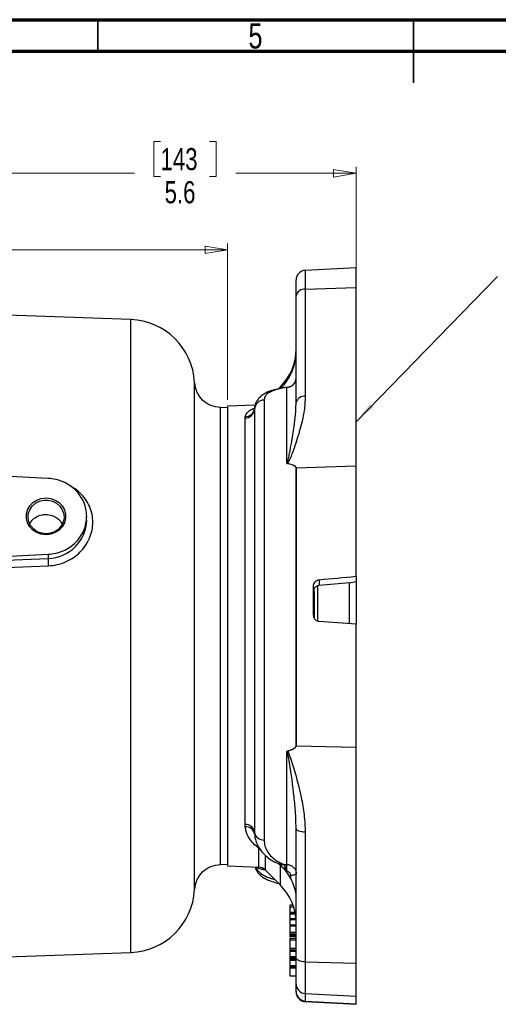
# Model space of a CAD drawing. Header units: inches. Extents: x 0.6 to 16.3, y 0.2 to 11.5.
# Tile 8 of 16: x 6 to 9, y 5.4 to 11.5. Entities that reach past the tile are written whole.
import ezdxf

# ---------------------------------------------------------------- set-up
doc = ezdxf.new("R2010")
doc.units = ezdxf.units.IN
doc.header["$MEASUREMENT"] = 0
doc.styles.add('SLDTEXTSTYLE0', font='TXT', dxfattribs={"width": 0.75})
doc.dimstyles.new('SLDDIMSTYLE1', dxfattribs={"dimtxt": 0.137795, "dimasz": 0.14, "dimexe": 0, "dimexo": 0.0625, "dimgap": 0.034449, "dimtad": 0, "dimdec": 1, "dimlfac": 1.5, "dimrnd": 1e-09, "dimzin": 12, "dimdsep": 46, "dimtxsty": 'SLDTEXTSTYLE0', "dimblk1": 'CLOSED', "dimblk2": 'CLOSED', "dimsah": 1, "dimcen": 0.09, "dimadec": 0, "dimazin": 3, "dimtfac": 1, "dimtdec": 1, "dimtofl": 0, "dimtmove": 0, "dimatfit": 3, "dimldrblk": 'CLOSED', "dimfxl": 0, "dimfrac": 2, "dimtolj": 1, "dimtzin": 12, "dimarcsym": 0})

# ---------------------------------------------------------------- blocks, each defined once
blk = doc.blocks.new('_Closed')
at = {"color": 0, "linetype": 'ByBlock', "lineweight": -2}
for p, q in [((-1, 0.166667), (0, 0)), ((-1, 0.166667), (-1, -0.166667)), ((0, 0), (-1, -0.166667)), ((0, 0), (-1, 0))]:
    blk.add_line(p, q, dxfattribs=at)
blk = doc.blocks.new('_D_2')
at = {"color": 7, "linetype": 'Continuous', "lineweight": 0}
for p, q in [((4.967, 10.2614), (4.925, 10.2614)), ((4.925, 10.2614), (4.925, 10.0426)), ((5.2724, 10.2614), (5.3144, 10.2614)), ((5.3144, 10.2614), (5.3144, 10.0426)), ((4.3401, 10.0629), (4.8042, 10.0629)), ((7.3054, 10.0629), (5.4353, 10.0629)), ((7.3054, 9.1274), (7.3054, 10.1023)), ((4.925, 10.0426), (4.967, 10.0426)), ((5.3144, 10.0426), (5.2724, 10.0426))]:
    blk.add_line(p, q, dxfattribs=at)
at = {"color": 7, "linetype": 'Continuous', "lineweight": 18, "xscale": 0.14, "yscale": 0.14, "rotation": 180.0000000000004}
blk.add_blockref('_Closed', (4.3401, 10.0629), dxfattribs=at)
at = {"color": 7, "linetype": 'Continuous', "lineweight": 18, "xscale": 0.14, "yscale": 0.14}
blk.add_blockref('_Closed', (7.3054, 10.0629), dxfattribs=at)
at = {"color": 7, "linetype": 'Continuous', "lineweight": 18, "char_height": 0.1378, "attachment_point": 1, "style": 'SLDTEXTSTYLE0'}
for s, insert in [('113', (4.967, 10.2203)), ('4.4', (4.9924, 10.0141))]:
    blk.add_mtext(s, dxfattribs=dict(at, insert=insert))
blk = doc.blocks.new('_D_3')
at = {"color": 7, "linetype": 'Continuous', "lineweight": 0}
for p, q in [((6.8872, 10.7375), (6.8452, 10.7375)), ((6.8452, 10.7375), (6.8452, 10.5187)), ((7.1926, 10.7375), (7.2346, 10.7375)), ((7.2346, 10.7375), (7.2346, 10.5187)), ((8.1054, 9.8673), (8.1054, 10.5784)), ((4.3401, 10.539), (6.7244, 10.539)), ((6.8452, 10.5187), (6.8872, 10.5187)), ((7.2346, 10.5187), (7.1926, 10.5187)), ((8.1054, 10.539), (7.3555, 10.539))]:
    blk.add_line(p, q, dxfattribs=at)
at = {"color": 7, "linetype": 'Continuous', "lineweight": 18, "xscale": 0.14, "yscale": 0.14, "rotation": 180.0000000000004}
blk.add_blockref('_Closed', (4.3401, 10.539), dxfattribs=at)
at = {"color": 7, "linetype": 'Continuous', "lineweight": 18, "xscale": 0.14, "yscale": 0.14}
blk.add_blockref('_Closed', (8.1054, 10.539), dxfattribs=at)
at = {"color": 7, "linetype": 'Continuous', "lineweight": 18, "char_height": 0.1378, "attachment_point": 1, "style": 'SLDTEXTSTYLE0'}
for s, insert in [('143', (6.8872, 10.6964)), ('5.6', (6.9126, 10.4902))]:
    blk.add_mtext(s, dxfattribs=dict(at, insert=insert))

msp = doc.modelspace()

# ---------------------------------------------------------------- linework, layer by layer
at = {"color": 7, "linetype": 'Continuous', "lineweight": 70}
for p, q in [((0.5906, 11.4961), (16.3386, 11.4961)), ((0.7874, 11.2992), (16.1417, 11.2992))]:
    msp.add_line(p, q, dxfattribs=at)
at = {"color": 7, "linetype": 'Continuous', "lineweight": 35}
for p, q in [((6.4961, 11.2992), (6.4961, 11.4961)), ((8.4646, 11.4961), (8.4646, 11.1024)), ((8.4646, 11.2992), (8.4646, 11.4961))]:
    msp.add_line(p, q, dxfattribs=at)
at = {"color": 7, "linetype": 'Continuous', "lineweight": 25}
for p, q in [((8.1054, 9.9511), (7.7889, 9.9345)), ((8.1054, 9.8279), (8.1054, 9.9511)), ((7.7321, 9.7767), (7.7321, 9.8746)), ((7.7889, 9.8168), (8.1054, 9.8279)), ((7.7889, 9.8168), (7.7889, 9.1505)), ((8.1054, 8.7176), (8.1054, 9.8279)), ((7.7321, 9.1104), (7.7321, 9.7767)), ((6.7012, 9.6276), (4.3401, 9.71)), ((7.6344, 9.2091), (7.6219, 9.1965)), ((7.6747, 9.205), (7.6468, 9.2)), ((7.6747, 9.205), (7.6788, 9.2064)), ((7.6747, 8.7313), (7.6747, 9.205)), ((7.3054, 9.0776), (7.2593, 9.0792)), ((7.4768, 9.0955), (7.3054, 9.0881)), ((7.3054, 9.0881), (7.3054, 6.2253)), ((7.5327, 9.1268), (7.5327, 6.3855)), ((7.7316, 9.1013), (7.7321, 9.1104)), ((7.4148, 9.0144), (7.4155, 9.0226)), ((7.4722, 9.0707), (7.4721, 9.0691)), ((7.4721, 9.0691), (7.4721, 6.4354)), ((7.4148, 6.4827), (7.4148, 9.0144)), ((6.1867, 8.6383), (4.3401, 8.7286)), ((7.7323, 8.7045), (8.1054, 8.7176)), ((8.1054, 8.0265), (8.1054, 8.7176)), ((7.7318, 6.9729), (7.7318, 8.7045)), ((7.7323, 8.7045), (7.7323, 6.9729)), ((6.1737, 8.4136), (6.1734, 8.4136)), ((6.4267, 8.3803), (6.4267, 8.4021)), ((4.7205, 8.0942), (6.1867, 8.1659)), ((6.1867, 8.1659), (6.1867, 8.1399)), ((5.394, 8.1089), (6.1867, 8.1399)), ((5.3947, 8.0635), (6.1874, 8.0939)), ((7.8753, 8.0051), (7.8753, 7.9717)), ((8.0654, 7.9879), (8.1054, 7.997)), ((8.0654, 7.7327), (8.0654, 7.9881)), ((8.1054, 8.0265), (8.1054, 7.997)), ((8.1054, 7.997), (8.1054, 7.7295)), ((7.8387, 7.9658), (7.8387, 7.7876)), ((7.8391, 7.9337), (7.8454, 7.9337)), ((7.8454, 7.9514), (7.8454, 7.9502)), ((7.8454, 7.9337), (7.8454, 7.9502)), ((7.8454, 7.9337), (7.8454, 7.7659)), ((7.8753, 7.9717), (7.8661, 7.9698)), ((8.1054, 6.9644), (8.1054, 7.7295)), ((7.0995, 7.6567), (7.0995, 7.658)), ((7.2601, 7.6579), (7.2601, 7.6567)), ((7.6747, 6.2334), (7.6747, 6.9394)), ((7.7323, 6.9729), (8.1054, 6.9644)), ((8.1054, 5.6192), (8.1054, 6.9644)), ((7.4155, 6.4681), (7.4148, 6.4827)), ((7.7321, 6.4599), (7.7316, 6.4714)), ((7.7321, 5.6526), (7.7321, 6.4599)), ((7.4721, 6.4354), (7.4727, 6.422)), ((7.7889, 6.4337), (7.7889, 5.6264)), ((7.2593, 6.2342), (7.3054, 6.2358)), ((7.3054, 6.2253), (7.4996, 6.2168)), ((7.5394, 6.1993), (7.6344, 6.1043)), ((7.6246, 6.237), (7.6262, 6.2363)), ((7.6247, 6.237), (7.6249, 6.2369)), ((7.6344, 6.2284), (7.626, 6.2336)), ((7.6348, 6.2282), (7.6344, 6.2284)), ((7.6468, 6.2376), (7.6565, 6.2333)), ((7.6713, 6.2335), (7.6747, 6.2334)), ((7.6732, 6.19), (7.6698, 6.1901)), ((7.6987, 6.1453), (7.6987, 6.1655)), ((7.7132, 5.9793), (7.6921, 5.9793)), ((7.6921, 5.9702), (7.7162, 5.9702)), ((7.6921, 5.9367), (7.7251, 5.9367)), ((7.6921, 5.9321), (7.726, 5.9321)), ((7.6921, 5.9255), (7.7272, 5.9255)), ((7.6921, 5.9255), (7.6921, 5.8967)), ((7.6921, 5.8967), (7.7309, 5.8967)), ((7.6921, 5.8967), (7.6921, 5.8913)), ((7.6921, 5.8913), (7.7313, 5.8913)), ((7.6921, 5.8573), (7.7321, 5.8573)), ((7.6921, 5.8526), (7.7321, 5.8526)), ((7.6921, 5.8526), (7.6921, 5.8513)), ((7.6921, 5.8513), (7.7321, 5.8513)), ((7.6921, 5.8513), (7.6921, 5.8124)), ((7.6921, 5.8124), (7.7321, 5.8124)), ((7.6921, 5.8124), (7.6921, 5.8066)), ((7.6921, 5.8066), (7.7321, 5.8066)), ((7.6921, 5.8066), (7.6921, 5.7981)), ((7.6921, 5.7981), (7.7321, 5.7981)), ((7.6921, 5.7981), (7.6921, 5.7932)), ((7.6921, 5.7932), (7.7321, 5.7932)), ((7.6921, 5.7874), (7.7321, 5.7874)), ((7.6921, 5.7874), (7.6921, 5.78)), ((7.7321, 5.7729), (7.6921, 5.7729)), ((7.6921, 5.7637), (7.7321, 5.7637)), ((7.6921, 5.7567), (7.6921, 5.7518)), ((7.6921, 5.7113), (7.7321, 5.7113)), ((7.6921, 5.7113), (7.6921, 5.7006)), ((5.6913, 5.6505), (6.7012, 5.6858)), ((7.6921, 5.7006), (7.7321, 5.7006)), ((7.6921, 5.7006), (7.6921, 5.6928)), ((7.6921, 5.7006), (7.7321, 5.7006)), ((7.6921, 5.7006), (7.6921, 5.7006)), ((7.6921, 5.6928), (7.7321, 5.6928)), ((7.6921, 5.6928), (7.6921, 5.6607)), ((7.6921, 5.6607), (7.7321, 5.6607)), ((7.6921, 5.6607), (7.6921, 5.653)), ((7.6921, 5.653), (7.7321, 5.653)), ((7.6921, 5.653), (7.6921, 5.6458)), ((7.6921, 5.6458), (7.7321, 5.6458)), ((7.6921, 5.6458), (7.6921, 5.6443)), ((7.6921, 5.6443), (7.7321, 5.6443)), ((7.6921, 5.6443), (7.6921, 5.6365)), ((7.7321, 5.4885), (7.7321, 5.6526)), ((7.6921, 5.6365), (7.7321, 5.6365)), ((7.6921, 5.6365), (7.6921, 5.6044)), ((7.6921, 5.6044), (7.7321, 5.6044)), ((7.6921, 5.6044), (7.6921, 5.5967)), ((7.6921, 5.5967), (7.7321, 5.5967)), ((7.6921, 5.5967), (7.6921, 5.5895)), ((7.6921, 5.5895), (7.7321, 5.5895)), ((7.6921, 5.5895), (7.6921, 5.5396)), ((7.7889, 5.6264), (8.1054, 5.6192)), ((7.7889, 5.6264), (7.7889, 5.4292)), ((8.1054, 5.4128), (8.1054, 5.6192)), ((7.6921, 5.5396), (7.7321, 5.5396)), ((7.7321, 5.4417), (7.7321, 5.4885)), ((7.7321, 5.4388), (7.7321, 5.4417)), ((7.7889, 5.4292), (8.1054, 5.4128)), ((7.7889, 5.4292), (7.7889, 5.3824)), ((8.1054, 5.366), (8.1054, 5.4128)), ((7.7889, 5.3824), (8.1054, 5.366)), ((7.7889, 5.3789), (8.1054, 5.3623)), ((8.1054, 5.3623), (8.1054, 5.366))]:
    msp.add_line(p, q, dxfattribs=at)
at = {"color": 8, "linetype": 'Continuous', "lineweight": 25}
for p, q in [((7.7889, 9.9345), (7.7889, 9.8168)), ((6.7012, 7.6567), (6.7012, 9.6276)), ((7.6344, 9.1977), (7.6344, 9.2091)), ((7.8661, 7.9706), (7.8661, 7.7506)), ((6.7012, 5.6858), (6.7012, 7.6567)), ((7.4996, 6.2168), (7.4996, 6.3352)), ((7.5394, 6.2882), (7.5394, 6.1993)), ((7.6344, 6.1043), (7.6344, 6.2284)), ((7.7889, 5.3824), (7.7889, 5.3789))]:
    msp.add_line(p, q, dxfattribs=at)
at = {"color": 7, "linetype": 'Continuous', "lineweight": 0}
msp.add_line((8.1054, 8.9908), (8.9874, 9.8968), dxfattribs=at)
at = {"color": 8, "linetype": 'Continuous', "lineweight": 25, "flags": 128}
msp.add_lwpolyline([(7.6468, 9.2), (7.6417, 9.2001), (7.6387, 9.1998)], dxfattribs=at)
at = {"color": 7, "linetype": 'Continuous', "lineweight": 25, "flags": 128}
for points in [[(6.1734, 8.5164), (6.2027, 8.513), (6.2303, 8.5033), (6.2546, 8.4876), (6.2741, 8.467), (6.2879, 8.4426), (6.2949, 8.4159), (6.2949, 8.3883), (6.2879, 8.3616), (6.2741, 8.3372), (6.2546, 8.3166), (6.2303, 8.3009), (6.2027, 8.2911), (6.1734, 8.2878), (6.1441, 8.2911), (6.1165, 8.3009), (6.0922, 8.3166), (6.0727, 8.3372), (6.059, 8.3616), (6.0519, 8.3883), (6.0519, 8.4159), (6.059, 8.4426), (6.0727, 8.467), (6.0922, 8.4876), (6.1165, 8.5033), (6.1441, 8.513), (6.1734, 8.5164)], [(6.1734, 8.2936), (6.1455, 8.2969), (6.1193, 8.3066), (6.0965, 8.322), (6.0785, 8.3423), (6.0665, 8.3661), (6.0612, 8.3919), (6.063, 8.4182), (6.0717, 8.4432), (6.0868, 8.4654), (6.1073, 8.4834), (6.132, 8.4961), (6.1593, 8.5026), (6.1875, 8.5026), (6.2148, 8.4961), (6.2395, 8.4834), (6.26, 8.4654), (6.2751, 8.4432), (6.2838, 8.4182), (6.2856, 8.3919), (6.2803, 8.3661), (6.2683, 8.3423), (6.2504, 8.322), (6.2276, 8.3066), (6.2014, 8.2969), (6.1734, 8.2936)], [(7.7889, 6.4337), (7.7777, 6.4344), (7.767, 6.4361), (7.7571, 6.4386), (7.7486, 6.4418), (7.7415, 6.4458), (7.7364, 6.4502), (7.7332, 6.4549), (7.7321, 6.4599)], [(7.7321, 6.1785), (7.7314, 6.176), (7.7295, 6.1735), (7.7265, 6.1713), (7.7223, 6.1693), (7.7173, 6.1677), (7.7115, 6.1665), (7.7052, 6.1657), (7.6987, 6.1655)], [(7.7889, 5.6264), (7.7777, 5.6272), (7.767, 5.6288), (7.7571, 5.6313), (7.7486, 5.6346), (7.7415, 5.6385), (7.7364, 5.6429), (7.7332, 5.6477), (7.7321, 5.6526)]]:
    msp.add_lwpolyline(points, dxfattribs=at)
at = {"color": 7, "linetype": 'Continuous', "lineweight": 25}
for centre, radius, start, end in [((7.7921, 9.8746), 0.06, 93, 180), ((7.7828, 9.7652), 0.052, 83.19977, 167.25153), ((6.6867, 9.2145), 0.4133, 3.08632, 88), ((7.3987, 9.4448), 0.3333, 315, 0), ((7.4024, 9.4319), 0.3297, 314.73898, 359.96331), ((7.6724, 9.2646), 0.0597, 272.24801, 359.77351), ((7.7828, 9.0989), 0.052, 83.19977, 167.25153), ((7.5336, 9.0652), 0.0616, 90.91777, 176.36541), ((7.4138, 9.0728), 0.0584, 270.91777, 356.36541), ((7.611, 8.6684), 0.0919, 43.70365, 44.66906), ((7.7292, 8.7938), 0.0894, 271.67571, 272.01116), ((7.8781, 7.9283), 0.0394, 146.15834, 172.17612), ((7.5031, 7.0741), 0.2207, 321.7013, 322.1555), ((7.7292, 6.8361), 0.1368, 88.6873, 88.90633), ((7.4174, 6.4275), 0.0553, 8.25063, 92.72937), ((7.4197, 6.4147), 0.0535, 7.77464, 94.53659), ((7.5299, 6.4438), 0.0584, 188.25063, 272.72937), ((7.497, 6.1569), 0.06, 45, 87.5), ((7.6164, 6.2178), 0.0209, 30.32758, 66.54704), ((7.6165, 6.2173), 0.0213, 30.59619, 66.50624), ((7.4206, 5.9959), 0.3159, 39.55162, 47.32646), ((7.4254, 6), 0.3096, 37.88232, 39.53075), ((6.3917, 6.2546), 1.2831, 357.11212, 359.05216), ((7.4312, 6.0043), 0.3025, 27.79579, 37.91445), ((6.6867, 6.0989), 0.4133, 272, 356.91209), ((7.3987, 5.8686), 0.3333, 0, 45), ((7.7917, 5.4888), 0.0597, 180.26673, 267.30305), ((7.7917, 5.442), 0.0597, 180.26673, 267.30305), ((7.7921, 5.4388), 0.06, 180, 267)]:
    msp.add_arc(centre, radius, start, end, dxfattribs=at)
at = {"color": 8, "linetype": 'Continuous', "lineweight": 25}
for centre, radius, start, end in [((7.4154, 9.0802), 0.0576, 270.11384, 349.44237), ((6.1806, 8.3861), 0.2463, 271.42435, 358.63728), ((7.6144, 6.229), 0.0125, 21.96742, 54.44931), ((7.6349, 6.2637), 0.0287, 249.37946, 294.50319)]:
    msp.add_arc(centre, radius, start, end, dxfattribs=at)
at = {"color": 7, "linetype": 'Continuous', "lineweight": 25}
for centre, major_axis, ratio, start_param, end_param in [((-9.1691, 8.111), (16.9014, 0.5938), 0.021491, 6.28243, 6.3631), ((22.3394, 9.0382), (26.6241, 2.3065), 0.009763, 2.134018, 2.144281), ((6.3909, 7.6567), (15.2477, 1.321), 0.012193, 1.4597, 1.472238), ((22.3394, 6.2752), (26.6241, -2.3065), 0.009763, 2.13571, 2.145972), ((-9.1691, 7.3602), (16.9014, -0.3876), 0.026056, 6.203113, 6.283783)]:
    msp.add_ellipse(centre, major_axis=major_axis, ratio=ratio, start_param=start_param, end_param=end_param, dxfattribs=at)
for points, knots in [([(7.6788, 9.2064), (7.6854, 9.2078), (7.6986, 9.2106), (7.7153, 9.2228), (7.7271, 9.2393), (7.7317, 9.2546), (7.732, 9.2635), (7.7321, 9.2657)], [0, 0, 0, 0, 0.230575, 0.461138, 0.692106, 0.923492, 1, 1, 1, 1]), ([(7.2601, 9.0792), (7.2396, 9.0822), (7.1986, 9.0881), (7.1468, 9.1244), (7.1096, 9.1755), (7.1029, 9.2164), (7.0995, 9.2368)], [0, 0, 0, 0, 0.249936, 0.500013, 0.749974, 1, 1, 1, 1]), ([(7.6718, 9.205), (7.6623, 9.2037), (7.6512, 9.2021), (7.6399, 9.2), (7.6383, 9.1997)], [0, 0, 0, 0, 0.861232, 1, 1, 1, 1]), ([(7.6719, 9.2048), (7.6735, 9.2053), (7.6757, 9.2061), (7.6781, 9.2064), (7.6788, 9.2064)], [0, 0, 0, 0, 0.71261, 1, 1, 1, 1]), ([(7.6388, 9.1996), (7.6331, 9.1986), (7.6151, 9.1955), (7.5876, 9.1884), (7.5564, 9.1775), (7.5294, 9.1635), (7.5072, 9.1466), (7.4905, 9.1273), (7.4784, 9.1058), (7.4749, 9.0899), (7.4732, 9.0821)], [0, 0, 0, 0, 0.066103, 0.209407, 0.369408, 0.525182, 0.658067, 0.778518, 0.891531, 1, 1, 1, 1]), ([(7.6468, 9.2), (7.6354, 9.1976), (7.6087, 9.1921), (7.5766, 9.1807), (7.5515, 9.1655), (7.5357, 9.1477), (7.5337, 9.1338), (7.5327, 9.1268)], [0, 0, 0, 0, 0.157647, 0.368967, 0.586824, 0.790942, 1, 1, 1, 1]), ([(7.7889, 9.1505), (7.7874, 9.1206), (7.7844, 9.0607), (7.7628, 8.963), (7.7362, 8.8743), (7.7114, 8.8045), (7.6968, 8.7669), (7.6885, 8.7478), (7.6833, 8.7384), (7.6802, 8.7339), (7.678, 8.7324), (7.6774, 8.7319)], [0, 0, 0, 0, 0.210798, 0.421837, 0.691671, 0.845502, 0.925053, 0.964987, 0.985051, 0.995295, 1, 1, 1, 1]), ([(7.4732, 9.0821), (7.4732, 9.082), (7.4719, 9.0772), (7.4724, 9.072), (7.4728, 9.067)], [0, 0, 0, 0, 0.0211876, 1, 1, 1, 1]), ([(7.472, 9.0694), (7.4719, 9.0693), (7.4719, 9.0688), (7.4717, 9.0685), (7.4716, 9.0682)], [0, 0, 0, 0, 0.284737, 1, 1, 1, 1]), ([(7.4721, 9.0707), (7.4721, 9.0705), (7.4722, 9.0703), (7.472, 9.0698), (7.4719, 9.0696)], [0, 0, 0, 0, 0.59946, 1, 1, 1, 1]), ([(7.6747, 8.7313), (7.6748, 8.7313), (7.6753, 8.7319), (7.6758, 8.7325), (7.6763, 8.733)], [0, 0, 0, 0, 0.12935, 1, 1, 1, 1]), ([(7.6774, 8.7319), (7.6766, 8.7317), (7.6757, 8.7315), (7.6748, 8.7313), (7.6747, 8.7313)], [0, 0, 0, 0, 0.870575, 1, 1, 1, 1]), ([(7.7318, 8.7045), (7.7316, 8.7057), (7.7312, 8.7084), (7.727, 8.7132), (7.7119, 8.7222), (7.6927, 8.7273), (7.6773, 8.7307), (7.6747, 8.7313)], [0, 0, 0, 0, 0.066832, 0.155045, 0.31809, 0.887095, 1, 1, 1, 1]), ([(6.0727, 8.3546), (6.0765, 8.362), (6.0858, 8.3799), (6.1127, 8.4), (6.144, 8.4122), (6.165, 8.4132), (6.1734, 8.4136)], [0, 0, 0, 0, 0.208039, 0.504755, 0.802423, 1, 1, 1, 1]), ([(6.1737, 8.4136), (6.1863, 8.4123), (6.2116, 8.4097), (6.2446, 8.3913), (6.2663, 8.3714), (6.2722, 8.3566), (6.2736, 8.3528)], [0, 0, 0, 0, 0.299272, 0.598546, 0.897871, 1, 1, 1, 1]), ([(6.1867, 8.1399), (6.1866, 8.1375), (6.1863, 8.1325), (6.1865, 8.1197), (6.1868, 8.1063), (6.1872, 8.098), (6.1874, 8.0939)], [0, 0, 0, 0, 0.280042, 0.559389, 0.779742, 1, 1, 1, 1]), ([(7.8753, 8.0051), (7.8708, 8.0043), (7.862, 8.0026), (7.8507, 7.9948), (7.8425, 7.9841), (7.8391, 7.9738), (7.8388, 7.9676), (7.8387, 7.9658)], [0, 0, 0, 0, 0.226338, 0.45277, 0.679124, 0.905919, 1, 1, 1, 1]), ([(7.8454, 7.9514), (7.8455, 7.9517), (7.8457, 7.9525), (7.8475, 7.9557), (7.8511, 7.9604), (7.8567, 7.9654), (7.8621, 7.9684), (7.8653, 7.9695), (7.8661, 7.9698)], [0, 0, 0, 0, 0.11439, 0.259008, 0.481895, 0.715004, 0.929881, 1, 1, 1, 1]), ([(7.8387, 7.7876), (7.8392, 7.7831), (7.8401, 7.7741), (7.847, 7.7622), (7.8571, 7.7532), (7.8673, 7.749), (7.8735, 7.7482), (7.8753, 7.748)], [0, 0, 0, 0, 0.227408, 0.45492, 0.68201, 0.908523, 1, 1, 1, 1]), ([(7.6747, 6.9394), (7.6764, 6.9399), (7.6849, 6.9423), (7.698, 6.9466), (7.7136, 6.9533), (7.7239, 6.9594), (7.7297, 6.9658), (7.7316, 6.9698), (7.7318, 6.9722), (7.7318, 6.9729)], [0, 0, 0, 0, 0.075377, 0.374661, 0.582006, 0.802493, 0.890973, 0.964202, 1, 1, 1, 1]), ([(7.6763, 6.9373), (7.6758, 6.9379), (7.6753, 6.9386), (7.6748, 6.9393), (7.6747, 6.9394)], [0, 0, 0, 0, 0.87065, 1, 1, 1, 1]), ([(7.6747, 6.9394), (7.6748, 6.9394), (7.6757, 6.9391), (7.6766, 6.9389), (7.6774, 6.9387)], [0, 0, 0, 0, 0.129425, 1, 1, 1, 1]), ([(7.6774, 6.9387), (7.6784, 6.9378), (7.683, 6.9334), (7.692, 6.9093), (7.724, 6.8168), (7.7572, 6.6892), (7.7843, 6.5434), (7.7874, 6.4703), (7.7889, 6.4337)], [0, 0, 0, 0, 0.007331, 0.034622, 0.142667, 0.574493, 0.78737, 1, 1, 1, 1]), ([(7.4996, 6.3352), (7.4878, 6.3444), (7.4639, 6.363), (7.4359, 6.3995), (7.4201, 6.4352), (7.4165, 6.4606), (7.4155, 6.4681)], [0, 0, 0, 0, 0.257207, 0.518641, 0.858349, 1, 1, 1, 1]), ([(7.4736, 6.4168), (7.4749, 6.4072), (7.4778, 6.3863), (7.4896, 6.3559), (7.507, 6.3259), (7.53, 6.2984), (7.5584, 6.2738), (7.5897, 6.253), (7.6138, 6.2422), (7.6249, 6.2372)], [0, 0, 0, 0, 0.122677, 0.266562, 0.412222, 0.56081, 0.712445, 0.868072, 1, 1, 1, 1]), ([(7.5327, 6.3855), (7.5337, 6.3726), (7.5357, 6.3485), (7.5503, 6.3161), (7.572, 6.2871), (7.6027, 6.26), (7.6319, 6.2452), (7.6468, 6.2376)], [0, 0, 0, 0, 0.214425, 0.400042, 0.589314, 0.79142, 1, 1, 1, 1]), ([(7.0995, 6.0766), (7.1029, 6.097), (7.1096, 6.1379), (7.1468, 6.189), (7.1986, 6.2253), (7.2396, 6.2312), (7.2601, 6.2342)], [0, 0, 0, 0, 0.250026, 0.499987, 0.750064, 1, 1, 1, 1]), ([(7.4769, 6.2178), (7.4776, 6.2148), (7.4801, 6.2036), (7.4904, 6.1866), (7.5062, 6.1677), (7.5268, 6.1517), (7.5519, 6.1379), (7.582, 6.1268), (7.6058, 6.12), (7.6201, 6.1173), (7.6218, 6.117)], [0, 0, 0, 0, 0.0490886, 0.1803731, 0.3145764, 0.4584084, 0.6189827, 0.8033388, 0.9771795, 1, 1, 1, 1]), ([(7.626, 6.2364), (7.6259, 6.2364), (7.6258, 6.2365), (7.6251, 6.2368), (7.6241, 6.2375), (7.6239, 6.2376)], [0, 0, 0, 0, 0.079165, 0.829898, 1, 1, 1, 1]), ([(7.6249, 6.2369), (7.6261, 6.2363), (7.6306, 6.2344), (7.6397, 6.2333), (7.6503, 6.2333), (7.6557, 6.2333), (7.6565, 6.2333)], [0, 0, 0, 0, 0.156439, 0.5838, 0.938959, 1, 1, 1, 1]), ([(7.6565, 6.2333), (7.6568, 6.2333), (7.6615, 6.2337), (7.6665, 6.2336), (7.6713, 6.2335)], [0, 0, 0, 0, 0.047435, 1, 1, 1, 1]), ([(7.6747, 6.2334), (7.6795, 6.2329), (7.691, 6.2317), (7.7054, 6.225), (7.7186, 6.2143), (7.7283, 6.2004), (7.7319, 6.187), (7.7321, 6.1797), (7.7321, 6.1785)], [0, 0, 0, 0, 0.1577208, 0.3783631, 0.5163969, 0.7371283, 0.95785, 1, 1, 1, 1]), ([(7.6987, 6.1655), (7.6987, 6.166), (7.6987, 6.1693), (7.6971, 6.1752), (7.6928, 6.1814), (7.6869, 6.1862), (7.6805, 6.1892), (7.6754, 6.1898), (7.6732, 6.19)], [0, 0, 0, 0, 0.042153, 0.262891, 0.48363, 0.621662, 0.842293, 1, 1, 1, 1]), ([(7.7321, 6.025), (7.7321, 6.0251), (7.7321, 6.0479), (7.7265, 6.0866), (7.7069, 6.128), (7.6987, 6.1453)], [0, 0, 0, 0, 0.003847, 0.585013, 1, 1, 1, 1]), ([(7.6921, 5.9787), (7.6921, 5.9788), (7.6921, 5.979), (7.6921, 5.9758), (7.6921, 5.9721), (7.6921, 5.9702)], [0, 0, 0, 0, 0.2706627, 0.6351264, 1, 1, 1, 1]), ([(7.6921, 5.9702), (7.6921, 5.9674), (7.6921, 5.9618), (7.6921, 5.9521), (7.6921, 5.943), (7.6921, 5.9388), (7.6921, 5.9367)], [0, 0, 0, 0, 0.280328, 0.560302, 0.780427, 1, 1, 1, 1]), ([(7.6921, 5.9321), (7.6921, 5.9304), (7.6921, 5.9285), (7.6921, 5.9266), (7.6921, 5.9264)], [0, 0, 0, 0, 0.941226, 1, 1, 1, 1]), ([(7.6921, 5.8894), (7.6921, 5.8883), (7.6921, 5.8838), (7.6921, 5.8746), (7.6921, 5.8644), (7.6921, 5.8596), (7.6921, 5.8573)], [0, 0, 0, 0, 0.111935, 0.456633, 0.72808, 1, 1, 1, 1]), ([(7.6921, 5.7932), (7.6921, 5.7923), (7.6921, 5.7906), (7.6921, 5.7884), (7.6921, 5.7874)], [0, 0, 0, 0, 0.559982, 1, 1, 1, 1]), ([(7.6921, 5.7729), (7.6921, 5.7729), (7.6921, 5.7732), (7.6921, 5.7716), (7.6921, 5.7668), (7.6921, 5.7637)], [0, 0, 0, 0, 0.028092, 0.354013, 1, 1, 1, 1]), ([(7.6921, 5.7637), (7.6921, 5.7595), (7.6921, 5.751), (7.6921, 5.7296), (7.6921, 5.7186), (7.6921, 5.7113)], [0, 0, 0, 0, 0.249973, 0.500098, 1, 1, 1, 1])]:
    msp.add_open_spline(points, degree=3, knots=knots, dxfattribs=at)
at = {"color": 8, "linetype": 'Continuous', "lineweight": 25}
for points, knots in [([(7.0995, 7.658), (7.0995, 7.68), (7.0995, 7.7239), (7.0995, 7.7898), (7.0995, 7.8554), (7.0995, 7.9246), (7.0995, 7.9858), (7.0995, 8.0321), (7.0995, 8.0646), (7.0995, 8.0962), (7.0995, 8.1312), (7.0995, 8.1653), (7.0995, 8.1972), (7.0995, 8.2296), (7.0995, 8.2609), (7.0995, 8.2963), (7.0995, 8.3406), (7.0995, 8.3919), (7.0995, 8.4428), (7.0995, 8.487), (7.0995, 8.5274), (7.0995, 8.5638), (7.0995, 8.5977), (7.0995, 8.6289), (7.0995, 8.6575), (7.0995, 8.6848), (7.0995, 8.7121), (7.0995, 8.7427), (7.0995, 8.7747), (7.0995, 8.8102), (7.0995, 8.85), (7.0995, 8.892), (7.0995, 8.9301), (7.0995, 8.9602), (7.0995, 8.9838), (7.0995, 9.0048), (7.0995, 9.027), (7.0995, 9.049), (7.0995, 9.0693), (7.0995, 9.0866), (7.0995, 9.1026), (7.0995, 9.116), (7.0995, 9.127), (7.0995, 9.1359), (7.0995, 9.1436), (7.0995, 9.1504), (7.0995, 9.1563), (7.0995, 9.1613), (7.0995, 9.1655), (7.0995, 9.1739), (7.0995, 9.1844), (7.0995, 9.1954), (7.0995, 9.2041), (7.0995, 9.2129), (7.0995, 9.2219), (7.0995, 9.2278), (7.0995, 9.2311), (7.0995, 9.2329), (7.0995, 9.2343), (7.0995, 9.2354), (7.0995, 9.2362), (7.0995, 9.2367), (7.0995, 9.2368), (7.0995, 9.2368)], [0, 0, 0, 0, 0.026592, 0.053183, 0.079774, 0.106366, 0.137728, 0.155162, 0.163858, 0.178316, 0.194806, 0.208102, 0.221721, 0.235663, 0.249927, 0.262571, 0.282193, 0.308793, 0.332072, 0.35249, 0.370962, 0.390094, 0.405753, 0.421553, 0.437492, 0.450008, 0.464591, 0.481344, 0.500269, 0.518569, 0.542904, 0.572094, 0.597805, 0.618923, 0.635352, 0.649266, 0.666698, 0.687648, 0.704126, 0.720046, 0.735549, 0.750636, 0.76142, 0.771356, 0.780444, 0.788683, 0.796074, 0.802617, 0.808311, 0.813157, 0.836994, 0.855382, 0.868318, 0.885867, 0.91116, 0.937068, 0.945931, 0.954863, 0.963866, 0.972938, 0.98208, 0.991291, 1, 1, 1, 1]), ([(7.2601, 7.6579), (7.2601, 7.7199), (7.2601, 7.844), (7.2601, 8.0269), (7.2601, 8.2036), (7.2601, 8.3708), (7.2601, 8.5259), (7.2601, 8.666), (7.2601, 8.789), (7.2601, 8.8925), (7.2601, 8.975), (7.2601, 9.0345), (7.2601, 9.0722), (7.2601, 9.0768), (7.2601, 9.0791)], [0, 0, 0, 0, 0.083372, 0.166744, 0.250116, 0.333488, 0.416859, 0.500231, 0.583603, 0.666975, 0.750347, 0.833719, 0.917091, 1, 1, 1, 1]), ([(7.6763, 8.733), (7.6766, 8.7335), (7.6778, 8.7352), (7.6793, 8.7397), (7.6819, 8.7492), (7.686, 8.7684), (7.6933, 8.8058), (7.7057, 8.8733), (7.7188, 8.9542), (7.7294, 9.035), (7.7309, 9.0802), (7.7316, 9.1013)], [0, 0, 0, 0, 0.003962, 0.013808, 0.03418, 0.075605, 0.158775, 0.319665, 0.59971, 0.813159, 1, 1, 1, 1]), ([(7.4155, 9.0226), (7.4162, 9.0258), (7.4195, 9.0397), (7.4352, 9.0573), (7.4562, 9.0709), (7.4704, 9.0754), (7.473, 9.0762)], [0, 0, 0, 0, 0.138854, 0.60062, 0.924799, 1, 1, 1, 1]), ([(6.1874, 8.0939), (6.2058, 8.0956), (6.2427, 8.099), (6.2955, 8.1167), (6.3439, 8.1429), (6.386, 8.1775), (6.4205, 8.2187), (6.446, 8.2651), (6.4619, 8.3149), (6.4671, 8.3661), (6.4618, 8.4169), (6.446, 8.4654), (6.4205, 8.5102), (6.3857, 8.549), (6.3544, 8.5753), (6.3334, 8.5857), (6.3286, 8.5881)], [0, 0, 0, 0, 0.0759289, 0.1520432, 0.2277797, 0.3031324, 0.3782904, 0.4533348, 0.5281014, 0.6027661, 0.6773531, 0.7520396, 0.8269413, 0.9020857, 0.9775421, 1, 1, 1, 1]), ([(7.0995, 6.0766), (7.0995, 6.0768), (7.0995, 6.0772), (7.0995, 6.0804), (7.0995, 6.0853), (7.0995, 6.0922), (7.0995, 6.1022), (7.0995, 6.1152), (7.0995, 6.1297), (7.0995, 6.1434), (7.0995, 6.1573), (7.0995, 6.1709), (7.0995, 6.184), (7.0995, 6.1981), (7.0995, 6.2168), (7.0995, 6.2443), (7.0995, 6.2838), (7.0995, 6.3201), (7.0995, 6.3463), (7.0995, 6.3571), (7.0995, 6.368), (7.0995, 6.3809), (7.0995, 6.3989), (7.0995, 6.4218), (7.0995, 6.4484), (7.0995, 6.4739), (7.0995, 6.4973), (7.0995, 6.5189), (7.0995, 6.5401), (7.0995, 6.5658), (7.0995, 6.6013), (7.0995, 6.6445), (7.0995, 6.6895), (7.0995, 6.7307), (7.0995, 6.768), (7.0995, 6.802), (7.0995, 6.8353), (7.0995, 6.8712), (7.0995, 6.9103), (7.0995, 6.9498), (7.0995, 6.9866), (7.0995, 7.0203), (7.0995, 7.0483), (7.0995, 7.0751), (7.0995, 7.1089), (7.0995, 7.1561), (7.0995, 7.2086), (7.0995, 7.2589), (7.0995, 7.3041), (7.0995, 7.3595), (7.0995, 7.4254), (7.0995, 7.4995), (7.0995, 7.5765), (7.0995, 7.6281), (7.0995, 7.6567)], [0, 0, 0, 0, 0.023307, 0.046642, 0.067794, 0.088177, 0.114362, 0.144431, 0.166432, 0.186669, 0.205144, 0.221856, 0.236805, 0.24999, 0.267462, 0.294134, 0.327626, 0.369258, 0.378321, 0.384733, 0.392392, 0.401299, 0.411453, 0.428872, 0.446651, 0.462015, 0.476031, 0.488699, 0.500019, 0.512645, 0.532187, 0.558645, 0.581586, 0.601934, 0.620645, 0.636706, 0.651193, 0.668028, 0.68721, 0.705273, 0.721748, 0.736673, 0.750047, 0.758465, 0.771667, 0.793822, 0.818937, 0.838164, 0.856896, 0.875134, 0.906677, 0.937698, 0.965427, 1, 1, 1, 1]), ([(7.2601, 6.2342), (7.2601, 6.2342), (7.2601, 6.2301), (7.2601, 6.2442), (7.2601, 6.2782), (7.2601, 6.3389), (7.2601, 6.4212), (7.2601, 6.5249), (7.2601, 6.648), (7.2601, 6.7883), (7.2601, 6.9434), (7.2601, 7.1108), (7.2601, 7.2875), (7.2601, 7.4705), (7.2601, 7.5946), (7.2601, 7.6567)], [0, 0, 0, 0, 0.000155, 0.083475, 0.166796, 0.250116, 0.333437, 0.416757, 0.500077, 0.583398, 0.666718, 0.750039, 0.833359, 0.91668, 1, 1, 1, 1]), ([(7.7316, 6.4714), (7.7309, 6.4995), (7.7293, 6.5597), (7.7159, 6.69), (7.7002, 6.8128), (7.6833, 6.9072), (7.6794, 6.9312), (7.6768, 6.9363), (7.6763, 6.9373)], [0, 0, 0, 0, 0.188971, 0.404501, 0.853679, 0.966217, 0.993601, 1, 1, 1, 1]), ([(7.4789, 6.2177), (7.4794, 6.2162), (7.4822, 6.2066), (7.4971, 6.1893), (7.5262, 6.1669), (7.562, 6.15), (7.5901, 6.142), (7.5994, 6.1393)], [0, 0, 0, 0, 0.044341, 0.277587, 0.561525, 0.855045, 1, 1, 1, 1]), ([(7.5406, 6.1993), (7.5333, 6.2003), (7.5137, 6.2032), (7.4957, 6.2089), (7.4896, 6.2156), (7.488, 6.2173)], [0, 0, 0, 0, 0.307155, 0.824347, 1, 1, 1, 1]), ([(7.626, 6.2336), (7.6246, 6.2346), (7.6218, 6.2367), (7.6187, 6.2395), (7.6171, 6.2409)], [0, 0, 0, 0, 0.471369, 1, 1, 1, 1])]:
    msp.add_open_spline(points, degree=3, knots=knots, dxfattribs=at)
at = {"color": 7, "linetype": 'Continuous', "lineweight": 25}
for points in [[(6.1867, 8.1659), (6.2026, 8.1675), (6.2346, 8.1707), (6.2801, 8.1861), (6.3219, 8.2087), (6.3583, 8.2383), (6.3881, 8.2738), (6.4101, 8.3139), (6.4237, 8.3572), (6.4283, 8.4021), (6.4237, 8.447), (6.4101, 8.4903), (6.3881, 8.5304), (6.3583, 8.5659), (6.3219, 8.5955), (6.2801, 8.6181), (6.2346, 8.6335), (6.2026, 8.6367), (6.1867, 8.6383)], [(7.6565, 6.2333), (7.6575, 6.2315), (7.6595, 6.2278), (7.6619, 6.2188), (7.6637, 6.2082), (7.6641, 6.2008), (7.6642, 6.1971)], [(7.6713, 6.2335), (7.6712, 6.2313), (7.6712, 6.2269), (7.6708, 6.2156), (7.6704, 6.2026), (7.67, 6.1943), (7.6698, 6.1901)]]:
    msp.add_open_spline(points, degree=3, dxfattribs=at)
at = {"color": 7, "linetype": 'Continuous', "lineweight": 18}
msp.add_solid([(8.1054, 8.9908), (8.2138, 9.0807), (8.1923, 9.1016)], dxfattribs=at)

# ---------------------------------------------------------------- texts
at = {"color": 7, "linetype": 'Continuous', "lineweight": 0, "insert": (7.4787, 11.4728), "char_height": 0.1562, "attachment_point": 2, "style": 'SLDTEXTSTYLE0'}
msp.add_mtext('5', dxfattribs=at)

# ---------------------------------------------------------------- dimensions: what is measured, and where the dimension line sits
at = {"color": 7, "linetype": 'Continuous', "lineweight": 18}
for base, p1, p2, picture, middle in [((4.3401, 10.0629), (7.3054, 9.0881), (4.3401, 10.8209), '_D_2', (5.1197, 10.0629)), ((8.1054, 10.539), (4.3401, 10.8209), (8.1054, 9.8279), '_D_3', (7.0399, 10.539))]:
    dim = msp.add_linear_dim(base=base, p1=p1, p2=p2, dimstyle='SLDDIMSTYLE1', dxfattribs=at)
    dim.commit()
    dim.dimension.update_dxf_attribs({"geometry": picture, "text_midpoint": middle, "dimtype": 160})

doc.saveas('drawing.dxf')
